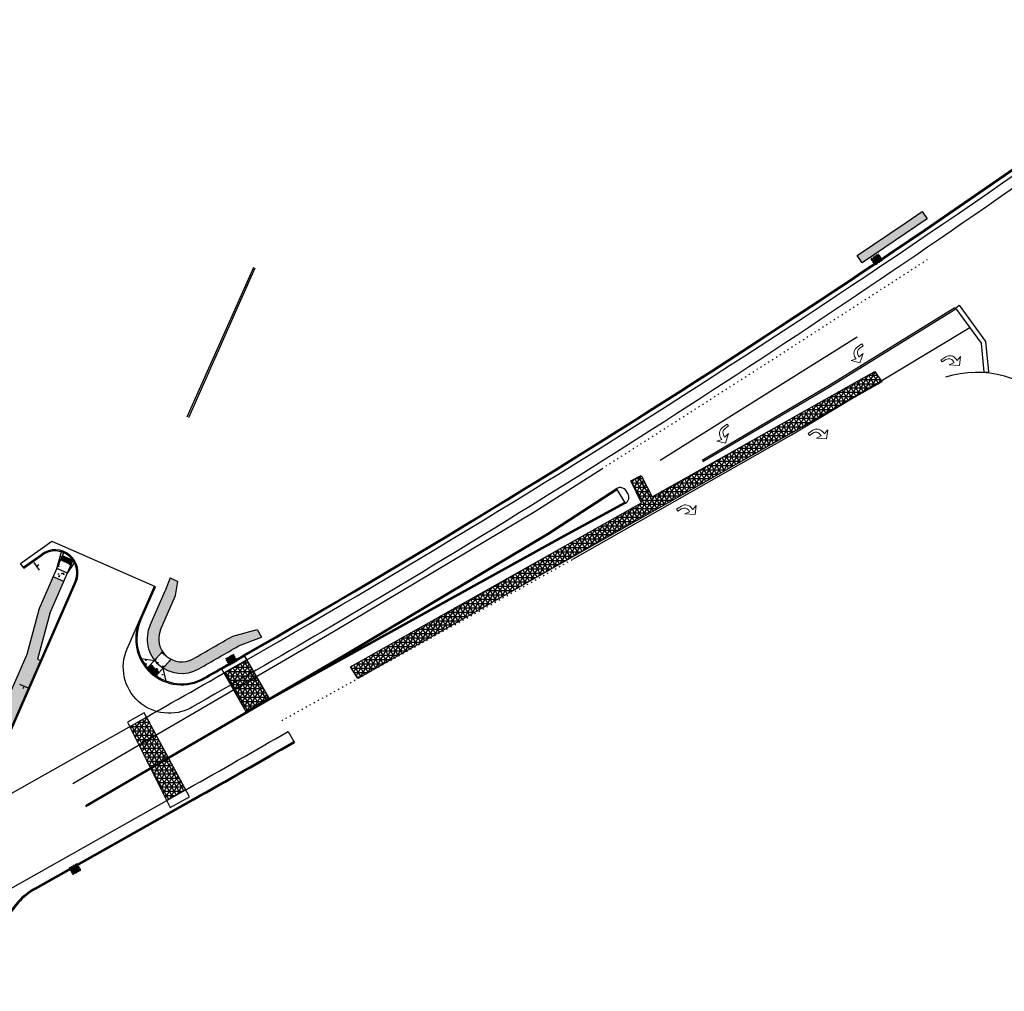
# Model space of a CAD drawing. Extents: x 1490373 to 1513918, y 649283 to 656452.
# Tile 10 of 11: x 1513046 to 1513475, y 652981 to 653404. Entities that reach past the tile are written whole.
import ezdxf

# ---------------------------------------------------------------- set-up
doc = ezdxf.new("R2010")
doc.units = 0
doc.header["$MEASUREMENT"] = 0
for name, pattern in [('HIDDEN', [0.375, 0.25, -0.125]), ('motdrum10', [0]), ('motdrum25', [0]), ('pavement_dash', [2, 0.5, -1.5])]:
    doc.linetypes.add(name, pattern=pattern)
for name, color, linetype in [('E-CHANNELIZING', 110, 'Continuous'), ('E-DOUBLEYELLOW', 50, 'Continuous'), ('E-EDGELINE', 110, 'Continuous'), ('E-LANEARROW', 110, 'Continuous'), ('E-LANELINE', 110, 'Continuous'), ('E-MISC', 51, 'Continuous'), ('E-STOPLINE', 110, 'Continuous'), ('MOT-DRUMS', 1, 'Continuous'), ('P-CONCRETEAREA', 252, 'Continuous'), ('P-CURB', 6, 'Continuous'), ('P-FULLDEPTHREPAIR', 252, 'Continuous'), ('P-PAVEMENT', 6, 'Continuous'), ('P-SAWCUT', 3, 'Continuous'), ('P-SIGN', 3, 'Continuous'), ('P-STORM-DISPLAY', 5, 'Continuous'), ('P-WALK', 4, 'Continuous')]:
    doc.layers.add(name, color=color, linetype=linetype)

# ---------------------------------------------------------------- blocks, each defined once
blk = doc.blocks.new('941')
at = {"lineweight": 0}
for p, q in [((0.018, 0.203), (-0.158, 0.07)), ((-0.158, 0.07), (-0.046, 0.086)), ((-0.046, 0.086), (-0.046, 0.051)), ((0.146, 0.053), (0.018, 0.203)), ((0.034, 0.053), (0.034, 0.086)), ((0.034, 0.086), (0.146, 0.053)), ((0.034, 0.053), (0.034, 0.053)), ((-0.161, -0.064), (-0.254, -0.064)), ((-0.254, -0.064), (-0.254, -0.114)), ((-0.254, -0.114), (-0.13, -0.114))]:
    blk.add_line(p, q, dxfattribs=at)
for centre, radius, end in [((-0.161, 0.051), 0.115, 0), ((-0.13, 0.05), 0.164, 0.9085)]:
    blk.add_arc(centre, radius, 270, end, dxfattribs=at)
blk = doc.blocks.new('370')
at = {"color": 0, "linetype": 'ByBlock'}
for p, q in [((0, 0.1), (0, -0.1)), ((0, 0), (0.063, 0))]:
    blk.add_line(p, q, dxfattribs=at)

msp = doc.modelspace()

# ---------------------------------------------------------------- hatches: boundary and pattern name
at = {"layer": 'P-CONCRETEAREA'}
h = msp.add_hatch(color=255, dxfattribs=at)
h.dxf.hatch_style = 1
h.paths.add_polyline_path([(1513441.139, 653317.513), (1513438.955, 653320.694), (1513410.773, 653301.674), (1513412.949, 653298.453)])
h = msp.add_hatch(dxfattribs=at)
h.set_pattern_fill('AR-CONC', color=256)
h.set_pattern_definition([(50, (8.978, 62.697), (7.172601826, -0.62752135), [0.75, -8.25]), (355, (8.978, 62.697), (-1.387513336, 7.521921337), [0.6, -6.6]), (100.45144446, (9.576, 62.645), (5.785088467, 6.89439991), [0.63740192, -7.01142112]), (46.1842, (8.978, 64.697), (10.672413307, -1.65519281), [1.125, -12.375]), (96.6356355, (9.868, 64.559), (9.34661946, 9.74118601), [0.95610342, -10.5171376]), (351.184164, (8.978, 64.697), (9.34661945, 9.741186), [0.9, -9.90000001]), (21, (9.978, 64.197), (5.969070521, -4.026188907), [0.75, -8.25]), (326, (9.978, 64.197), (2.43315332, 7.25150045), [0.6, -6.6]), (71.45144474, (10.4756, 63.8615), (8.402223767, 3.225311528), [0.6374019, -7.01142112]), (37.5, (8.9782, 62.697), (0.121598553, 3.3289385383), [0, -6.52, 0, -6.7, 0, -6.625]), (7.5, (8.978, 62.697), (2.6306953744, 3.944117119), [0, -3.82, 0, -6.37, 0, -2.525]), (327.5, (6.7482, 62.697), (5.3382243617, -0.2255487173), [0, -2.5, 0, -7.8, 0, -10.35]), (317.5, (5.748, 62.697), (5.831861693, 1.001049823), [0, -3.25, 0, -5.18, 0, -7.35])])
h.paths.add_polyline_path([(1513070.254, 653167.896), (1513069.624, 653168.95), (1513068.822, 653167.118), (1513064.241, 653169.123), (1513065.044, 653170.955), (1513067.334, 653169.952), (1513069.624, 653168.95), (1513067.803, 653170.922), (1513065.614, 653172.258), (1513064.677, 653172.611), (1513062.637, 653165.459), (1513061.033, 653161.795), (1513065.613, 653159.789), (1513067.218, 653163.453)])
h = msp.add_hatch(color=255, dxfattribs=at)
h.dxf.hatch_style = 1
h.paths.add_polyline_path([(1513059.491, 653145.805), (1513065.613, 653159.789), (1513061.033, 653161.795), (1513059.954, 653159.33), (1513054.761, 653147.469), (1513049.488, 653127.944), (1513033.187, 653090.711), (1513039.141, 653088.104), (1513055.442, 653125.338), (1513054.119, 653125.917)])
h = msp.add_hatch(color=255, dxfattribs=at)
h.dxf.hatch_style = 1
edge = h.paths.add_edge_path()
edge.add_line((1513115.183, 653159.822), (1513111.83, 653161.29))
edge.add_line((1513111.83, 653161.29), (1513109.666, 653155.687))
edge.add_line((1513109.666, 653155.687), (1513103.137, 653140.773))
edge.add_arc((1513116.8, 653134.774), 14.922, 156.29303, 218.57787)
edge.add_line((1513105.134, 653125.468), (1513108.536, 653129.241))
edge.add_arc((1513116.878, 653134.757), 10, 156.35561, 213.47738, ccw=False)
edge.add_line((1513107.717, 653138.768), (1513114.247, 653153.682))
edge.add_line((1513114.247, 653153.682), (1513115.183, 653159.822))
h = msp.add_hatch(color=255, dxfattribs=at)
h.dxf.hatch_style = 1
edge = h.paths.add_edge_path()
edge.add_line((1513151.617, 653135.514), (1513149.659, 653138.889))
edge.add_line((1513149.659, 653138.889), (1513139.155, 653136.039))
edge.add_line((1513139.155, 653136.039), (1513121.846, 653126.079))
edge.add_arc((1513116.878, 653134.757), 10, 242.4324, 299.79037, ccw=False)
edge.add_line((1513112.25, 653125.893), (1513108.829, 653122.1))
edge.add_arc((1513116.878, 653134.757), 15, 237.54896, 299.79055)
edge.add_line((1513124.33, 653121.74), (1513141.658, 653131.71))
edge.add_line((1513141.658, 653131.71), (1513151.617, 653135.514))
h = msp.add_hatch(dxfattribs=at)
h.set_pattern_fill('AR-CONC', color=256)
h.set_pattern_definition([(50, (58.1163, 48.098), (7.172601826, -0.62752135), [0.75, -8.25]), (355, (58.116, 48.098), (-1.387513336, 7.521921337), [0.6, -6.6]), (100.45144446, (58.714, 48.046), (5.785088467, 6.89439991), [0.63740192, -7.01142112]), (46.1842, (58.116, 50.098), (10.672413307, -1.65519281), [1.125, -12.375]), (96.6356355, (59.006, 49.96), (9.34661946, 9.74118601), [0.95610342, -10.5171376]), (351.184164, (58.116, 50.098), (9.34661945, 9.741186), [0.9, -9.90000001]), (21, (59.1163, 49.598), (5.969070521, -4.026188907), [0.75, -8.25]), (326, (59.116, 49.598), (2.43315332, 7.25150045), [0.6, -6.6]), (71.45144474, (59.614, 49.2625), (8.402223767, 3.225311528), [0.6374019, -7.01142112]), (37.5, (58.1163, 48.098), (0.121598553, 3.3289385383), [0, -6.52, 0, -6.7, 0, -6.625]), (7.5, (58.1163, 48.098), (2.6306953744, 3.944117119), [0, -3.82, 0, -6.37, 0, -2.525]), (327.5, (55.8863, 48.098), (5.3382243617, -0.2255487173), [0, -2.5, 0, -7.8, 0, -10.35]), (317.5, (54.8863, 48.098), (5.831861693, 1.001049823), [0, -3.25, 0, -5.18, 0, -7.35])])
edge = h.paths.add_edge_path()
edge.add_arc((1513116.878, 653134.757), 10, 213.47738, 242.4324, ccw=False)
edge.add_line((1513108.536, 653129.241), (1513105.116, 653125.448))
edge.add_line((1513105.116, 653125.448), (1513099.341, 653126.23))
edge.add_arc((1513116.878, 653134.757), 19.5, 205.93058, 220.589)
edge.add_line((1513102.069, 653122.07), (1513103.409, 653123.555))
edge.add_line((1513103.409, 653123.555), (1513107.122, 653120.207))
edge.add_line((1513107.122, 653120.207), (1513105.782, 653118.721))
edge.add_arc((1513116.878, 653134.757), 19.5, 235.32077, 249.9792)
edge.add_line((1513110.201, 653116.436), (1513108.829, 653122.1))
edge.add_line((1513108.829, 653122.1), (1513112.25, 653125.893))
at = {"layer": 'P-FULLDEPTHREPAIR'}
h = msp.add_hatch(dxfattribs=at)
h.set_pattern_fill('NET3', color=256, scale=15)
h.set_pattern_definition([(0, (74.1558, 20.2103), (0, 1.875), []), (60, (74.1558, 20.2103), (-1.623797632, 0.9375), []), (120, (74.1558, 20.2103), (-1.623797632, -0.9375), [])])
h.paths.add_polyline_path([(1513190.365, 653122.664), (1513193.445, 653117.596), (1513421.401, 653246.58), (1513418.363, 653251.174), (1513321.488, 653196.571), (1513316.742, 653205.831), (1513312.283, 653203.549), (1513316.979, 653194.03)])
h = msp.add_hatch(dxfattribs=at)
h.set_pattern_fill('NET3', color=256, scale=15)
h.paths.add_polyline_path([(1513135.306, 653119.967), (1513144.936, 653103.083), (1513154.775, 653109.03), (1513145.163, 653125.651)])
h = msp.add_hatch(dxfattribs=at)
h.set_pattern_fill('NET3', color=256, scale=15)
h.set_pattern_definition([(0, (104.4659, 50.9968), (0, 1.875), []), (60, (104.4659, 50.9968), (-1.623797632, 0.9375), []), (120, (104.4659, 50.9968), (-1.623797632, -0.9375), [])])
h.paths.add_polyline_path([(1513094.224, 653096.617), (1513110.386, 653064.401), (1513118.692, 653069.085), (1513101.593, 653100.771)])
at = {"layer": 'P-STORM-DISPLAY'}
h = msp.add_hatch(color=256, dxfattribs=at)
h.dxf.hatch_style = 1
h.paths.add_polyline_path([(1513419.871, 653302.005), (1513417.035, 653300.099), (1513418.29, 653298.232), (1513421.126, 653300.137)])
h = msp.add_hatch(color=256, dxfattribs=at)
h.dxf.hatch_style = 1
h.paths.add_polyline_path([(1513139.307, 653127.753), (1513136.347, 653126.046), (1513137.471, 653124.097), (1513140.431, 653125.804)])
h = msp.add_hatch(color=256, dxfattribs=at)
h.dxf.hatch_style = 1
h.paths.add_polyline_path([(1513069.659, 653032.541), (1513072.635, 653034.219), (1513071.53, 653036.179), (1513068.554, 653034.501)])
at = {"layer": 'P-WALK'}
h = msp.add_hatch(dxfattribs=at)
h.set_pattern_fill('HEX', color=247)
h.set_pattern_definition([(0, (52.70792, 112.6063), (0, 0.216506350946), [0.125, -0.25]), (120, (52.70792, 112.6063), (-0.1875, -0.108253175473), [0.125, -0.25]), (60, (52.83292, 112.6063), (-0.1875, 0.108253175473), [0.125, -0.25])])
h.paths.add_polyline_path([(1513068.822, 653167.118), (1513069.624, 653168.95), (1513065.044, 653170.955), (1513064.241, 653169.123)])
h = msp.add_hatch(dxfattribs=at)
h.set_pattern_fill('HEX', color=247)
h.set_pattern_definition([(0, (88.31597, 59.79896), (0, 0.216506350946), [0.125, -0.25]), (120, (88.31597, 59.79896), (-0.1875, -0.108253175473), [0.125, -0.25]), (60, (88.44097, 59.79896), (-0.1875, 0.108253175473), [0.125, -0.25])])
h.paths.add_polyline_path([(1513105.782, 653118.721), (1513107.122, 653120.207), (1513103.409, 653123.555), (1513102.069, 653122.07)])

# ---------------------------------------------------------------- linework, layer by layer
at = {"layer": 'E-CHANNELIZING', "flags": 128}
for points in [[(1513287.047, 653169.44), (1513382.196, 653223.637), (1513459.795, 653270.271)], [(1513325.053, 653212.491), (1513410.719, 653266.193)], [(1513069.472, 653071.843), (1513182.879, 653137.942), (1513270.446, 653190.204), (1513299.636, 653208.842)], [(1513075.011, 653062.34), (1513188.467, 653128.467), (1513276.225, 653180.843), (1513306.033, 653200.163)], [(1513075.263, 653061.908), (1513188.721, 653128.036), (1513276.49, 653180.419), (1513306.292, 653199.735)]]:
    msp.add_lwpolyline(points, dxfattribs=at)
at = {"layer": 'E-DOUBLEYELLOW', "flags": 128}
for points in [[(1513119.335, 653231.417), (1513148.259, 653296.493)], [(1513119.945, 653231.147), (1513148.869, 653296.223)], [(1513343.278, 653212.497), (1513398.589, 653245.237), (1513453.269, 653279.019)], [(1513343.618, 653211.923), (1513398.934, 653244.666), (1513453.619, 653278.451)]]:
    msp.add_lwpolyline(points, dxfattribs=at)
at = {"layer": 'E-EDGELINE'}
msp.add_arc((1513462.694, 653206.965), 43.807, 39.98168, 108.05082, dxfattribs=at)
at = {"layer": 'E-LANELINE', "linetype": 'pavement_dash', "flags": 128}
for points in [[(1513299.636, 653208.842), (1513334.496, 653231.1), (1513376.668, 653258.156), (1513442.032, 653300.353)], [(1513160.429, 653099.254), (1513167.363, 653103.077), (1513287.047, 653169.44), (1513287.047, 653169.44), (1513287.047, 653169.44)]]:
    msp.add_lwpolyline(points, dxfattribs=at)
at = {"layer": 'E-LANELINE', "flags": 128}
for points in [[(1513309.886, 653193.792), (1513306.033, 653200.163)], [(1513310.972, 653198.06), (1513310.183, 653199.278)], [(1513132.49, 653095.841), (1513162.282, 653112.266), (1513281.953, 653178.621), (1513309.886, 653193.792)], [(1513155.118, 653108.887), (1513162.04, 653112.704), (1513281.713, 653179.06), (1513309.627, 653194.22)]]:
    msp.add_lwpolyline(points, dxfattribs=at)
at = {"layer": 'E-LANELINE'}
for centre, start, end in [((1513307.665, 653197.646), 32.94947, 122.94947), ((1513308.454, 653196.428), 298.50714, 32.94947)]:
    msp.add_arc(centre, 3, start, end, dxfattribs=at)
at = {"layer": 'E-MISC'}
for points in [[(1513321.488, 653196.571), (1513418.363, 653251.174), (1513421.401, 653246.58), (1513193.445, 653117.596)], [(1513193.445, 653117.596), (1513190.365, 653122.664), (1513316.979, 653194.03), (1513312.283, 653203.549), (1513316.742, 653205.831), (1513321.488, 653196.571)]]:
    msp.add_lwpolyline(points, dxfattribs=at)
at = {"layer": 'E-MISC', "flags": 128}
for points in [[(1513154.775, 653109.03), (1513144.936, 653103.083), (1513134.372, 653121.604), (1513144.23, 653127.262)], [(1513111.862, 653061.458), (1513120.298, 653066.109), (1513100.603, 653102.606), (1513093.261, 653098.537)]]:
    msp.add_lwpolyline(points, close=True, dxfattribs=at)
at = {"layer": 'E-STOPLINE'}
for p, q in [((1513453.505, 653278.764), (1513455.123, 653279.938)), ((1513465.86, 653250.819), (1513467.85, 653251.015))]:
    msp.add_line(p, q, dxfattribs=at)
at = {"layer": 'E-STOPLINE', "flags": 128}
for points in [[(1513453.505, 653278.764), (1513464.609, 653263.46), (1513465.86, 653250.819)], [(1513455.123, 653279.938), (1513466.546, 653264.196), (1513467.85, 653251.015)]]:
    msp.add_lwpolyline(points, dxfattribs=at)
at = {"layer": 'MOT-DRUMS', "linetype": 'motdrum25', "ltscale": 0.05, "flags": 128}
msp.add_lwpolyline([(1513512.879, 653355.146, -0.0218201), (1513178.318, 653138.048, -0.0036687), (1513120.253, 653104.445)], format="xyb", dxfattribs=at)
at = {"layer": 'MOT-DRUMS', "linetype": 'motdrum10', "ltscale": 0.05, "flags": 128}
msp.add_lwpolyline([(1513121.297, 653104.993, -0.7202942), (1513093.153, 653130.436), (1513098.556, 653142.778)], format="xyb", dxfattribs=at)
at = {"layer": 'P-CURB'}
for p, q in [((1513032.323, 653072.531), (1513070.506, 653159.745)), ((1513099.014, 653142.578), (1513105.544, 653157.492))]:
    msp.add_line(p, q, dxfattribs=at)
msp.add_lwpolyline([(1513048.153, 653165.524), (1513056.311, 653171.307)], dxfattribs=at)
at = {"layer": 'P-CURB', "flags": 128}
for points in [[(1513047.864, 653165.932), (1513048.153, 653165.524)], [(1513105.086, 653157.692), (1513105.544, 653157.492)], [(1513143.911, 653127.815), (1513144.161, 653127.382)], [(1513165.689, 653090.159), (1513165.939, 653089.726)]]:
    msp.add_lwpolyline(points, dxfattribs=at)
at = {"layer": 'P-CURB'}
for points in [[(1513126.566, 653117.834, 0.0010964), (1513143.911, 653127.815)], [(1513053.306, 653025.904), (1513122.183, 653064.739, 0.0027342), (1513165.939, 653089.726, 0.0027342)]]:
    msp.add_lwpolyline(points, format="xyb", dxfattribs=at)
for centre, radius, start, end in [((1510874.5, 657087.755), 4564.137, 299.816686, 306.190428), ((1513061.804, 653163.555), 9.5, 336.35561, 125.32727), ((1513116.878, 653134.757), 19.5, 156.35561, 299.79092), ((1513067.794, 653000.207), 29.5, 119.41556, 156.35561)]:
    msp.add_arc(centre, radius, start, end, dxfattribs=at)
at = {"layer": 'P-FULLDEPTHREPAIR', "flags": 128}
msp.add_lwpolyline([(1513135.306, 653119.967), (1513144.936, 653103.083), (1513154.775, 653109.03), (1513145.163, 653125.651), (1513135.306, 653119.967)], dxfattribs=at)
at = {"layer": 'P-PAVEMENT'}
for p, q in [((1513032.781, 653072.331), (1513070.964, 653159.545)), ((1513098.556, 653142.778), (1513105.086, 653157.692))]:
    msp.add_line(p, q, dxfattribs=at)
at = {"layer": 'P-PAVEMENT', "flags": 128}
msp.add_lwpolyline([(1513047.864, 653165.932), (1513046.707, 653167.564), (1513060.389, 653177.261), (1513105.086, 653157.692)], dxfattribs=at)
at = {"layer": 'P-PAVEMENT'}
msp.add_lwpolyline([(1513047.864, 653165.932), (1513056.022, 653171.715)], dxfattribs=at)
for points in [[(1513126.814, 653117.4, 0.0010964), (1513144.161, 653127.382)], [(1513053.06, 653026.339), (1513121.938, 653065.175, 0.0027342), (1513165.689, 653090.159)]]:
    msp.add_lwpolyline(points, format="xyb", dxfattribs=at)
for centre, radius, start, end in [((1510874.502, 657087.753), 4564.635, 299.816709, 306.190454), ((1513061.804, 653163.555), 10, 336.35561, 125.32727), ((1513116.878, 653134.757), 20, 156.35561, 299.79092), ((1513067.794, 653000.207), 30, 119.41556, 156.35561)]:
    msp.add_arc(centre, radius, start, end, dxfattribs=at)
at = {"layer": 'P-SAWCUT'}
for points in [[(1512904.071, 652989.598, 0.0038781), (1512923.266, 653000.225), (1513101.801, 653100.889, 0.0027342), (1513145.163, 653125.651)], [(1512963.226, 652981.428), (1513119.482, 653069.53, 0.0027342), (1513163.185, 653094.487)]]:
    msp.add_lwpolyline(points, format="xyb", dxfattribs=at)
at = {"layer": 'P-SAWCUT', "flags": 128}
for points in [[(1513145.163, 653125.651), (1513144.161, 653127.382)], [(1513163.185, 653094.487), (1513165.689, 653090.159)]]:
    msp.add_lwpolyline(points, dxfattribs=at)
at = {"layer": 'P-SAWCUT'}
msp.add_arc((1510874.507, 657087.744), 4566.625, 299.8168, 306.19056, dxfattribs=at)
at = {"layer": 'P-STORM-DISPLAY', "linetype": 'HIDDEN', "ltscale": 0.05, "flags": 128}
for points in [[(1513416.688, 653300.168), (1513419.939, 653302.352)], [(1513418.5, 653297.47), (1513416.688, 653300.168)], [(1513418.5, 653297.47), (1513421.751, 653299.654)], [(1513421.751, 653299.654), (1513419.939, 653302.352)]]:
    msp.add_lwpolyline(points, dxfattribs=at)
at = {"layer": 'P-STORM-DISPLAY', "flags": 128}
for points in [[(1513418.568, 653297.817), (1513417.035, 653300.099)], [(1513418.568, 653297.817), (1513421.405, 653299.722)], [(1513421.405, 653299.722), (1513419.871, 653302.005)]]:
    msp.add_lwpolyline(points, dxfattribs=at)
at = {"layer": 'P-STORM-DISPLAY', "linetype": 'HIDDEN', "ltscale": 0.05, "flags": 128}
for points, elevation in [([(1513136.006, 653126.138), (1513139.398, 653128.094)], 1547.879), ([(1513141.022, 653125.279), (1513139.398, 653128.094)], 1547.879), ([(1513137.629, 653123.322), (1513136.006, 653126.138)], 1547.879), ([(1513137.629, 653123.322), (1513141.022, 653125.279)], 1547.879), ([(1513071.379, 653036.955), (1513067.968, 653035.032)], 1546.647), ([(1513067.968, 653035.032), (1513069.564, 653032.201)], 1546.647), ([(1513072.976, 653034.124), (1513069.564, 653032.201)], 1546.647), ([(1513071.379, 653036.955), (1513072.976, 653034.124)], 1546.647)]:
    msp.add_lwpolyline(points, dxfattribs=dict(at, elevation=elevation))
at = {"layer": 'P-STORM-DISPLAY', "flags": 128}
for points, elevation in [([(1513136.347, 653126.046), (1513139.307, 653127.753)], 1547.879), ([(1513140.68, 653125.371), (1513139.307, 653127.753)], 1547.879), ([(1513137.721, 653123.664), (1513136.347, 653126.046)], 1547.879), ([(1513137.471, 653124.097), (1513140.431, 653125.804)], 1547.879), ([(1513137.721, 653123.664), (1513140.68, 653125.371)], 1547.879), ([(1513071.284, 653036.615), (1513068.308, 653034.937)], 1546.647), ([(1513068.308, 653034.937), (1513069.659, 653032.541)], 1546.647), ([(1513071.53, 653036.179), (1513068.554, 653034.501)], 1546.647), ([(1513072.635, 653034.219), (1513069.659, 653032.541)], 1546.647), ([(1513071.284, 653036.615), (1513072.635, 653034.219)], 1546.647)]:
    msp.add_lwpolyline(points, dxfattribs=dict(at, elevation=elevation))
at = {"layer": 'P-WALK'}
for p, q in [((1513054.761, 653147.469), (1513065.815, 653172.716)), ((1513064.677, 653172.611), (1513064.878, 653173.071)), ((1513059.491, 653145.805), (1513069.857, 653169.483)), ((1513070.254, 653167.896), (1513070.509, 653168.477)), ((1513103.137, 653140.773), (1513109.666, 653155.687)), ((1513107.717, 653138.768), (1513114.247, 653153.682)), ((1513141.658, 653131.71), (1513151.617, 653135.514)), ((1513049.488, 653127.944), (1513025.29, 653072.673))]:
    msp.add_line(p, q, dxfattribs=at)
at = {"layer": 'P-WALK', "flags": 128}
msp.add_lwpolyline([(1513412.949, 653298.453), (1513410.773, 653301.674), (1513431.969, 653316.014), (1513438.955, 653320.694), (1513441.139, 653317.513)], close=True, dxfattribs=at)
for points in [[(1513062.637, 653165.459), (1513064.677, 653172.611)], [(1513069.624, 653168.95), (1513065.044, 653170.955)], [(1513068.822, 653167.118), (1513064.241, 653169.123)], [(1513067.218, 653163.453), (1513070.254, 653167.896)], [(1513067.218, 653163.453), (1513062.637, 653165.459)], [(1513065.613, 653159.789), (1513061.033, 653161.795)], [(1513111.83, 653161.29), (1513109.666, 653155.687)], [(1513111.83, 653161.29), (1513115.183, 653159.822)], [(1513114.247, 653153.682), (1513115.183, 653159.822)], [(1513054.761, 653147.469), (1513049.488, 653127.944)], [(1513059.491, 653145.805), (1513054.119, 653125.917)], [(1513139.155, 653136.039), (1513149.659, 653138.889)], [(1513149.659, 653138.889), (1513151.617, 653135.514)], [(1513101.732, 653121.696), (1513108.536, 653129.241)], [(1513054.119, 653125.917), (1513055.442, 653125.338)], [(1513098.891, 653126.012), (1513099.341, 653126.23), (1513105.116, 653125.448)], [(1513103.409, 653123.555), (1513107.122, 653120.207)], [(1513105.445, 653118.347), (1513112.25, 653125.893)], [(1513102.069, 653122.07), (1513105.782, 653118.721)], [(1513110.03, 653115.966), (1513110.201, 653116.436), (1513108.829, 653122.1)]]:
    msp.add_lwpolyline(points, dxfattribs=at)
at = {"layer": 'P-WALK'}
for points in [[(1513121.846, 653126.079, 0.0010964), (1513139.155, 653136.039, 0.0010964)], [(1513124.33, 653121.74, 0.0010964), (1513141.658, 653131.71, 0.0010964)]]:
    msp.add_lwpolyline(points, format="xyb", dxfattribs=at)
for radius in [15, 10]:
    msp.add_arc((1513116.878, 653134.757), radius, 156.35561, 299.79092, dxfattribs=at)

# ---------------------------------------------------------------- block references
at = {"layer": 'E-LANEARROW', "yscale": 19.99999999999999, "zscale": 19.99999999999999}
for p, xscale, rotation in [((1513409.873, 653258.414), 19.99999999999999, 214.0880785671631), ((1513452.679, 653257.004), -20, 213.1302404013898), ((1513351.414, 653223.401), 19.99999999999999, 216.122185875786), ((1513394.873, 653225.05), -19.99999999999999, 213.1641259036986), ((1513337.682, 653192.083), -20, 213.1571869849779)]:
    msp.add_blockref('941', p, dxfattribs=dict(at, xscale=xscale, rotation=rotation))
at = {"layer": 'P-SIGN', "xscale": 20, "yscale": 20, "zscale": 20}
for p, rotation in [((1513053.678, 653166.376), 35.32726735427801), ((1513048.363, 653114.156), 246.3556055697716)]:
    msp.add_blockref('370', p, dxfattribs=dict(at, rotation=rotation))

doc.saveas('drawing.dxf')
